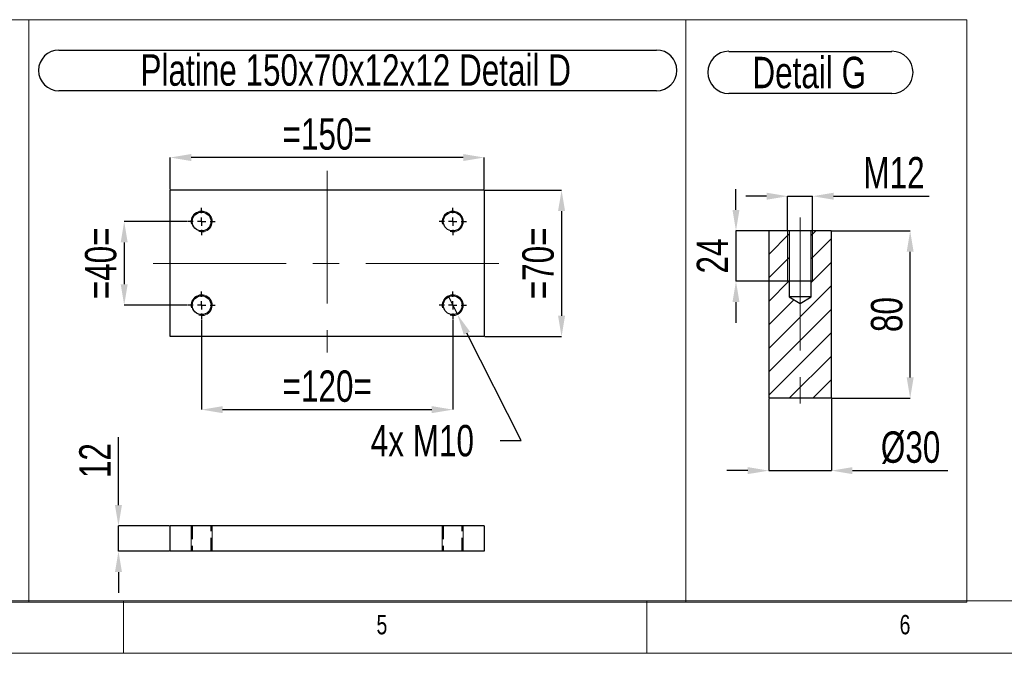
# Model space of a CAD drawing. Header units: millimetres. Extents: x 5 to 589, y 5 to 415.
# Tile 5 of 17: x 187 to 281, y 5 to 66. Entities that reach past the tile are written whole.
import ezdxf

# ---------------------------------------------------------------- set-up
doc = ezdxf.new("R2010")
doc.units = ezdxf.units.MM
doc.header["$PDSIZE"] = -1
doc.linetypes.add('CENTERX2', pattern=[20.32, 12.7, -2.54, 2.54, -2.54])
doc.linetypes.add('HIDDEN', pattern=[1.905, 1.27, -0.635])
for name, color, linetype in [('COTES', 1, 'Continuous'), ('NOTES', 6, 'Continuous'), ('TRAIT-FINS', 9, 'Continuous'), ('TRAIT-MIXTES', 3, 'CENTERX2'), ('TRAIT-TIRET', 2, 'HIDDEN')]:
    doc.layers.add(name, color=color, linetype=linetype)
doc.layers.add('TRAIT-FORT', color=4, linetype='Continuous', lineweight=25)
doc.styles.add('SLDTEXTSTYLE0', font='TXT', dxfattribs={"width": 0.75})
doc.dimstyles.new('SLDDIMSTYLE4', dxfattribs={"dimtxt": 3, "dimasz": 2, "dimexe": 0, "dimexo": 0.0625, "dimgap": 0.75, "dimtad": 1, "dimdec": 0, "dimlfac": 5, "dimrnd": 1e-09, "dimzin": 12, "dimdsep": 46, "dimtxsty": 'SLDTEXTSTYLE0', "dimsah": 1, "dimcen": 0.09, "dimadec": 0, "dimazin": 3, "dimtfac": 1, "dimtdec": 0, "dimtmove": 0, "dimatfit": 0, "dimfxl": 1, "dimfrac": 2, "dimtolj": 1, "dimtzin": 12, "dimarcsym": 0})
doc.dimstyles.new('SLDDIMSTYLE5', dxfattribs={"dimtxt": 3, "dimasz": 2, "dimexe": 0, "dimexo": 0.0625, "dimgap": 0.75, "dimtad": 1, "dimdec": 0, "dimlfac": 5, "dimrnd": 1e-09, "dimzin": 12, "dimdsep": 46, "dimtxsty": 'SLDTEXTSTYLE0', "dimsah": 1, "dimcen": 0.09, "dimadec": 0, "dimazin": 3, "dimtfac": 1, "dimtdec": 0, "dimtofl": 0, "dimtmove": 0, "dimatfit": 3, "dimfxl": 1, "dimfrac": 2, "dimtolj": 1, "dimtzin": 12, "dimarcsym": 0})
doc.dimstyles.new('SLDDIMSTYLE6', dxfattribs={"dimtxt": 3, "dimasz": 2, "dimexe": 0, "dimexo": 0.0625, "dimgap": 0.75, "dimtad": 0, "dimtih": 1, "dimtoh": 1, "dimdec": 0, "dimlfac": 5, "dimrnd": 1e-09, "dimzin": 12, "dimdsep": 46, "dimtxsty": 'SLDTEXTSTYLE0', "dimblk1": 'NONE', "dimsah": 1, "dimcen": 0, "dimadec": 0, "dimazin": 3, "dimtfac": 1, "dimtdec": 0, "dimtmove": 0, "dimatfit": 3, "dimldrblk": 'NONE', "dimfxl": 1, "dimfrac": 2, "dimtolj": 1, "dimtzin": 12, "dimarcsym": 0})

# ---------------------------------------------------------------- blocks, each defined once
blk = doc.blocks.new('_D_75')
at = {"layer": 'COTES', "color": 0, "lineweight": -2, "transparency": 16777216}
for p, q in [((203.092, 46.272), (197.051, 46.272)), ((197.051, 44.272), (197.051, 40.272)), ((203.092, 38.272), (197.051, 38.272))]:
    blk.add_line(p, q, dxfattribs=at)
at = {"layer": 'COTES', "color": 0, "transparency": 16777216}
for points in [[(196.717, 44.272), (197.384, 44.272), (197.051, 46.272)], [(196.717, 40.272), (197.384, 40.272), (197.051, 38.272)]]:
    blk.add_solid(points, dxfattribs=at)
at = {"layer": 'Defpoints', "color": 0, "transparency": 16777216}
for p in [(203.155, 46.272), (197.051, 38.272), (203.155, 38.272)]:
    blk.add_point(p, dxfattribs=at)
at = {"layer": 'COTES', "color": 0, "transparency": 16777216, "insert": (193.301, 42.272), "char_height": 3, "attachment_point": 2, "rotation": 90, "style": 'SLDTEXTSTYLE0'}
blk.add_mtext('\\A1;=40=', dxfattribs=at)
blk = doc.blocks.new('_D_76')
at = {"layer": 'COTES', "color": 0, "lineweight": -2, "transparency": 16777216}
for p, q in [((231.517, 49.272), (238.857, 49.272)), ((238.857, 47.272), (238.857, 37.272)), ((231.517, 35.272), (238.857, 35.272))]:
    blk.add_line(p, q, dxfattribs=at)
at = {"layer": 'COTES', "color": 0, "transparency": 16777216}
for points in [[(238.523, 47.272), (239.19, 47.272), (238.857, 49.272)], [(238.523, 37.272), (239.19, 37.272), (238.857, 35.272)]]:
    blk.add_solid(points, dxfattribs=at)
at = {"layer": 'Defpoints', "color": 0, "transparency": 16777216}
for p in [(231.455, 49.272), (231.455, 35.272), (238.857, 35.272)]:
    blk.add_point(p, dxfattribs=at)
at = {"layer": 'COTES', "color": 0, "transparency": 16777216, "insert": (235.107, 42.272), "char_height": 3, "attachment_point": 2, "rotation": 90, "style": 'SLDTEXTSTYLE0'}
blk.add_mtext('\\A1;=70=', dxfattribs=at)
blk = doc.blocks.new('_D_77')
at = {"layer": 'COTES', "color": 0, "lineweight": -2, "transparency": 16777216}
for p, q in [((204.455, 36.91), (204.455, 28.291)), ((228.455, 36.91), (228.455, 28.291)), ((206.455, 28.291), (226.455, 28.291))]:
    blk.add_line(p, q, dxfattribs=at)
at = {"layer": 'COTES', "color": 0, "transparency": 16777216}
for points in [[(206.455, 28.624), (206.455, 27.958), (204.455, 28.291)], [(226.455, 28.624), (226.455, 27.958), (228.455, 28.291)]]:
    blk.add_solid(points, dxfattribs=at)
at = {"layer": 'Defpoints', "color": 0, "transparency": 16777216}
for p in [(204.455, 36.972), (228.455, 36.972), (228.455, 28.291)]:
    blk.add_point(p, dxfattribs=at)
at = {"layer": 'COTES', "color": 0, "transparency": 16777216, "insert": (216.455, 32.041), "char_height": 3, "attachment_point": 2, "style": 'SLDTEXTSTYLE0'}
blk.add_mtext('\\A1;=120=', dxfattribs=at)
blk = doc.blocks.new('_D_78')
at = {"layer": 'COTES', "color": 0, "lineweight": -2, "transparency": 16777216}
for p, q in [((201.455, 49.335), (201.455, 52.389)), ((229.455, 52.389), (203.455, 52.389)), ((231.455, 49.335), (231.455, 52.389))]:
    blk.add_line(p, q, dxfattribs=at)
at = {"layer": 'COTES', "color": 0, "transparency": 16777216}
for points in [[(203.455, 52.722), (203.455, 52.055), (201.455, 52.389)], [(229.455, 52.722), (229.455, 52.055), (231.455, 52.389)]]:
    blk.add_solid(points, dxfattribs=at)
at = {"layer": 'Defpoints', "color": 0, "transparency": 16777216}
for p in [(201.455, 52.389), (201.455, 49.272), (231.455, 49.272)]:
    blk.add_point(p, dxfattribs=at)
at = {"layer": 'COTES', "color": 0, "transparency": 16777216, "insert": (216.455, 56.139), "char_height": 3, "attachment_point": 2, "style": 'SLDTEXTSTYLE0'}
blk.add_mtext('\\A1;=150=', dxfattribs=at)
blk = doc.blocks.new('_D_79')
at = {"layer": 'COTES', "color": 0, "lineweight": -2, "transparency": 16777216}
for p, q in [((228.004, 39.165), (228.905, 37.38)), ((234.993, 25.327), (229.807, 35.595)), ((232.993, 25.327), (234.993, 25.327))]:
    blk.add_line(p, q, dxfattribs=at)
at = {"layer": 'COTES', "color": 0, "transparency": 16777216}
blk.add_solid([(230.105, 35.745), (229.51, 35.444), (228.905, 37.38)], dxfattribs=at)
at = {"layer": 'Defpoints', "color": 0, "transparency": 16777216}
for p in [(228.004, 39.165), (228.905, 37.38)]:
    blk.add_point(p, dxfattribs=at)
at = {"layer": 'COTES', "color": 0, "transparency": 16777216, "insert": (220.618, 26.827), "char_height": 3, "attachment_point": 1, "style": 'SLDTEXTSTYLE0'}
blk.add_mtext('\\A1;4x M10', dxfattribs=at)
blk = doc.blocks.new('_None')
blk = doc.blocks.new('SW_NOTE_5')
at = {"layer": 'NOTES', "color": 0}
for p, q in [((-0.007, 4.281), (57.1, 4.281)), ((57.1, 0.381), (-0.007, 0.381))]:
    blk.add_line(p, q, dxfattribs=at)
for centre, start, end in [((-0.007, 2.331), 90, 270), ((57.1, 2.331), 270, 90)]:
    blk.add_arc(centre, 1.95, start, end, dxfattribs=at)
at = {"layer": 'NOTES', "color": 0, "insert": (28.359, 3.867), "char_height": 3, "attachment_point": 2, "style": 'SLDTEXTSTYLE0'}
blk.add_mtext('Platine 150x70x12x12 Detail D', dxfattribs=at)
blk = doc.blocks.new('SW_CENTERMARKSYMBOL_92')
at = {"layer": 'TRAIT-MIXTES', "color": 0}
for p, q in [((0, 0.8), (0, 1.3)), ((-0.8, 0), (-1.3, 0)), ((0, 0), (-0.4, 0)), ((0, 0), (0, 0.4)), ((0, 0), (0, -0.4)), ((0, 0), (0.4, 0)), ((0.8, 0), (1.3, 0)), ((0, -0.8), (0, -1.3))]:
    blk.add_line(p, q, dxfattribs=at)
blk = doc.blocks.new('SW_CENTERMARKSYMBOL_93')
at = {"layer": 'TRAIT-MIXTES', "color": 0}
for p, q in [((0, 0.8), (0, 1.3)), ((-0.8, 0), (-1.3, 0)), ((0, 0), (-0.4, 0)), ((0, 0), (0, 0.4)), ((0, 0), (0, -0.4)), ((0, 0), (0.4, 0)), ((0.8, 0), (1.3, 0)), ((0, -0.8), (0, -1.3))]:
    blk.add_line(p, q, dxfattribs=at)
blk = doc.blocks.new('SW_CENTERMARKSYMBOL_94')
at = {"layer": 'TRAIT-MIXTES', "color": 0}
for p, q in [((0, 0.8), (0, 1.3)), ((-0.8, 0), (-1.3, 0)), ((0, 0), (-0.4, 0)), ((0, 0), (0, 0.4)), ((0, 0), (0, -0.4)), ((0, 0), (0.4, 0)), ((0.8, 0), (1.3, 0)), ((0, -0.8), (0, -1.3))]:
    blk.add_line(p, q, dxfattribs=at)
blk = doc.blocks.new('SW_CENTERMARKSYMBOL_95')
at = {"layer": 'TRAIT-MIXTES', "color": 0}
for p, q in [((0, 0.8), (0, 1.3)), ((-0.8, 0), (-1.3, 0)), ((0, 0), (-0.4, 0)), ((0, 0), (0, 0.4)), ((0, 0), (0, -0.4)), ((0, 0), (0.4, 0)), ((0.8, 0), (1.3, 0)), ((0, -0.8), (0, -1.3))]:
    blk.add_line(p, q, dxfattribs=at)
blk = doc.blocks.new('_D_84')
at = {"layer": 'COTES', "color": 0, "lineweight": -2, "transparency": 16777216}
for p, q in [((196.503, 19.169), (196.503, 25.669)), ((201.392, 17.169), (196.503, 17.169)), ((196.503, 14.769), (196.503, 17.169)), ((201.392, 14.769), (196.503, 14.769)), ((196.503, 12.769), (196.503, 10.769))]:
    blk.add_line(p, q, dxfattribs=at)
at = {"layer": 'COTES', "color": 0, "transparency": 16777216}
for points in [[(196.17, 19.169), (196.836, 19.169), (196.503, 17.169)], [(196.17, 12.769), (196.836, 12.769), (196.503, 14.769)]]:
    blk.add_solid(points, dxfattribs=at)
at = {"layer": 'Defpoints', "color": 0, "transparency": 16777216}
for p in [(196.503, 17.169), (201.455, 17.169), (201.455, 14.769)]:
    blk.add_point(p, dxfattribs=at)
at = {"layer": 'COTES', "color": 0, "transparency": 16777216, "insert": (192.753, 23.419), "char_height": 3, "attachment_point": 2, "rotation": 90, "style": 'SLDTEXTSTYLE0'}
blk.add_mtext('\\A1;12', dxfattribs=at)
blk = doc.blocks.new('_D_101')
at = {"layer": 'COTES', "color": 0, "lineweight": -2, "transparency": 16777216}
for p, q in [((258.657, 29.315), (258.657, 22.461)), ((264.657, 29.315), (264.657, 22.461)), ((256.657, 22.461), (254.657, 22.461)), ((258.657, 22.461), (264.657, 22.461)), ((266.657, 22.461), (275.782, 22.461))]:
    blk.add_line(p, q, dxfattribs=at)
at = {"layer": 'COTES', "color": 0, "transparency": 16777216}
for points in [[(256.657, 22.795), (256.657, 22.128), (258.657, 22.461)], [(266.657, 22.795), (266.657, 22.128), (264.657, 22.461)]]:
    blk.add_solid(points, dxfattribs=at)
at = {"layer": 'Defpoints', "color": 0, "transparency": 16777216}
for p in [(258.657, 29.378), (264.657, 29.378), (258.657, 22.461)]:
    blk.add_point(p, dxfattribs=at)
at = {"layer": 'COTES', "color": 0, "transparency": 16777216, "insert": (272.22, 26.211), "char_height": 3, "attachment_point": 2, "style": 'SLDTEXTSTYLE0'}
blk.add_mtext('\\A1;%%c30', dxfattribs=at)
blk = doc.blocks.new('_D_102')
at = {"layer": 'COTES', "color": 0, "lineweight": -2, "transparency": 16777216}
for p, q in [((264.72, 45.378), (272.179, 45.378)), ((272.179, 31.378), (272.179, 43.378)), ((264.72, 29.378), (272.179, 29.378))]:
    blk.add_line(p, q, dxfattribs=at)
at = {"layer": 'COTES', "color": 0, "transparency": 16777216}
for points in [[(271.846, 43.378), (272.512, 43.378), (272.179, 45.378)], [(271.846, 31.378), (272.512, 31.378), (272.179, 29.378)]]:
    blk.add_solid(points, dxfattribs=at)
at = {"layer": 'Defpoints', "color": 0, "transparency": 16777216}
for p in [(264.657, 45.378), (272.179, 45.378), (264.657, 29.378)]:
    blk.add_point(p, dxfattribs=at)
at = {"layer": 'COTES', "color": 0, "transparency": 16777216, "insert": (268.429, 37.378), "char_height": 3, "attachment_point": 2, "rotation": 90, "style": 'SLDTEXTSTYLE0'}
blk.add_mtext('\\A1;80', dxfattribs=at)
blk = doc.blocks.new('_D_103')
at = {"layer": 'COTES', "color": 0, "lineweight": -2, "transparency": 16777216}
for p, q in [((255.528, 47.378), (255.528, 49.378)), ((262.795, 45.378), (255.528, 45.378)), ((255.528, 45.378), (255.528, 40.578)), ((262.795, 40.578), (255.528, 40.578)), ((255.528, 38.578), (255.528, 36.578))]:
    blk.add_line(p, q, dxfattribs=at)
at = {"layer": 'COTES', "color": 0, "transparency": 16777216}
for points in [[(255.194, 47.378), (255.861, 47.378), (255.528, 45.378)], [(255.194, 38.578), (255.861, 38.578), (255.528, 40.578)]]:
    blk.add_solid(points, dxfattribs=at)
at = {"layer": 'Defpoints', "color": 0, "transparency": 16777216}
for p in [(262.857, 45.378), (255.528, 40.578), (262.857, 40.578)]:
    blk.add_point(p, dxfattribs=at)
at = {"layer": 'COTES', "color": 0, "transparency": 16777216, "insert": (251.778, 42.978), "char_height": 3, "attachment_point": 2, "rotation": 90, "style": 'SLDTEXTSTYLE0'}
blk.add_mtext('\\A1;24', dxfattribs=at)
blk = doc.blocks.new('_D_104')
at = {"layer": 'COTES', "color": 0, "lineweight": -2, "transparency": 16777216}
for p, q in [((258.457, 48.691), (256.457, 48.691)), ((260.457, 45.44), (260.457, 48.691)), ((260.457, 48.691), (262.857, 48.691)), ((262.857, 45.44), (262.857, 48.691)), ((264.857, 48.691), (274.003, 48.691))]:
    blk.add_line(p, q, dxfattribs=at)
at = {"layer": 'COTES', "color": 0, "transparency": 16777216}
for points in [[(258.457, 49.025), (258.457, 48.358), (260.457, 48.691)], [(264.857, 49.025), (264.857, 48.358), (262.857, 48.691)]]:
    blk.add_solid(points, dxfattribs=at)
at = {"layer": 'Defpoints', "color": 0, "transparency": 16777216}
for p in [(262.857, 48.691), (260.457, 45.378), (262.857, 45.378)]:
    blk.add_point(p, dxfattribs=at)
at = {"layer": 'COTES', "color": 0, "transparency": 16777216, "insert": (270.628, 52.441), "char_height": 3, "attachment_point": 2, "style": 'SLDTEXTSTYLE0'}
blk.add_mtext('\\A1;M12', dxfattribs=at)
blk = doc.blocks.new('SW_NOTE_38')
at = {"layer": 'NOTES', "color": 0}
for p, q in [((-0.047, 4.39), (15.55, 4.39)), ((15.55, 0.365), (-0.047, 0.365))]:
    blk.add_line(p, q, dxfattribs=at)
for centre, start, end in [((-0.047, 2.378), 90, 270), ((15.55, 2.378), 270, 90)]:
    blk.add_arc(centre, 2.013, start, end, dxfattribs=at)
at = {"layer": 'NOTES', "color": 0, "insert": (7.641, 3.867), "char_height": 3, "attachment_point": 2, "style": 'SLDTEXTSTYLE0'}
blk.add_mtext('Detail G', dxfattribs=at)

msp = doc.modelspace()

# ---------------------------------------------------------------- hatches: boundary and pattern name
at = {"layer": 'TRAIT-FINS'}
h = msp.add_hatch(dxfattribs=at)
h.set_pattern_fill('ANSI31', color=256, scale=0.5, angle=3e-322, style=0)
h.paths.add_polyline_path([(260.607, 45.378), (258.657, 45.378), (258.657, 29.378), (264.657, 29.378), (264.657, 45.378), (262.707, 45.378), (262.707, 39.078), (261.657, 38.447), (260.607, 39.078)], flags=0)

# ---------------------------------------------------------------- linework, layer by layer
at = {"lineweight": 18}
for p, q in [((130.085, 65.565), (187.922, 65.565)), ((187.922, 9.883), (187.922, 65.565)), ((187.922, 9.883), (187.922, 65.565)), ((187.922, 65.565), (250.727, 65.565)), ((250.727, 9.883), (250.727, 65.565)), ((250.727, 9.883), (250.727, 65.565)), ((250.727, 65.565), (277.61, 65.565)), ((277.61, 9.883), (277.61, 65.565)), ((10, 10), (584, 10)), ((130.085, 9.883), (187.922, 9.883)), ((187.922, 9.883), (250.727, 9.883)), ((197, 10), (197, 5)), ((247, 5), (247, 10)), ((250.727, 9.883), (277.61, 9.883)), ((5, 5), (589, 5))]:
    msp.add_line(p, q, dxfattribs=at)
at = {"layer": 'TRAIT-FINS', "lineweight": 18}
for p, q in [((260.457, 45.378), (260.457, 40.578)), ((262.857, 45.378), (262.857, 40.578)), ((260.457, 40.578), (262.857, 40.578)), ((203.455, 17.169), (203.455, 14.769)), ((203.455, 17.169), (203.455, 14.769)), ((205.455, 17.169), (205.455, 14.769)), ((205.455, 17.169), (205.455, 14.769)), ((227.455, 17.169), (227.455, 14.769)), ((227.455, 17.169), (227.455, 14.769)), ((229.455, 17.169), (229.455, 14.769)), ((229.455, 17.169), (229.455, 14.769)), ((203.455, 14.769), (205.455, 14.769)), ((203.455, 14.769), (205.455, 14.769)), ((227.455, 14.769), (229.455, 14.769)), ((227.455, 14.769), (229.455, 14.769))]:
    msp.add_line(p, q, dxfattribs=at)
for centre in [(204.455, 46.272), (228.455, 46.272), (204.455, 38.272), (228.455, 38.272)]:
    msp.add_arc(centre, 1, 255, 195, dxfattribs=at)
at = {"layer": 'TRAIT-FORT', "lineweight": 25}
for p, q in [((201.455, 35.272), (201.455, 49.272)), ((231.455, 49.272), (201.455, 49.272)), ((231.455, 49.272), (231.455, 35.272)), ((258.657, 45.378), (258.657, 29.378)), ((260.607, 45.378), (258.657, 45.378)), ((260.607, 45.378), (260.607, 39.078)), ((262.707, 45.378), (260.607, 45.378)), ((262.707, 39.078), (262.707, 45.378)), ((264.657, 45.378), (262.707, 45.378)), ((264.657, 29.378), (264.657, 45.378)), ((260.607, 39.078), (261.657, 38.447)), ((262.707, 39.078), (260.607, 39.078)), ((261.657, 38.447), (262.707, 39.078)), ((231.455, 35.272), (201.455, 35.272)), ((264.657, 29.378), (258.657, 29.378)), ((201.455, 14.769), (201.455, 17.169)), ((231.455, 17.169), (201.455, 17.169)), ((231.455, 17.169), (231.455, 14.769)), ((231.455, 14.769), (201.455, 14.769))]:
    msp.add_line(p, q, dxfattribs=at)
for centre in [(204.455, 46.272), (228.455, 46.272), (204.455, 38.272), (228.455, 38.272)]:
    msp.add_circle(centre, 0.9, dxfattribs=at)
at = {"layer": 'TRAIT-MIXTES', "lineweight": 18}
for p, q in [((216.455, 51.122), (216.455, 33.768)), ((261.657, 46.646), (261.657, 26.424)), ((199.832, 42.272), (233.006, 42.272))]:
    msp.add_line(p, q, dxfattribs=at)
at = {"layer": 'TRAIT-TIRET'}
for p, q in [((203.555, 17.169), (203.555, 14.769)), ((205.355, 14.769), (205.355, 17.169)), ((227.555, 17.169), (227.555, 14.769)), ((229.355, 14.769), (229.355, 17.169))]:
    msp.add_line(p, q, dxfattribs=at)

# ---------------------------------------------------------------- block references
at = {"layer": 'NOTES'}
for name, p in [('SW_NOTE_5', (190.824, 58.386)), ('SW_NOTE_38', (254.89, 58.15))]:
    msp.add_blockref(name, p, dxfattribs=at)
at = {"layer": 'TRAIT-MIXTES'}
for name, p in [('SW_CENTERMARKSYMBOL_95', (204.455, 46.272)), ('SW_CENTERMARKSYMBOL_92', (228.455, 46.272)), ('SW_CENTERMARKSYMBOL_94', (204.455, 38.272)), ('SW_CENTERMARKSYMBOL_93', (228.455, 38.272))]:
    msp.add_blockref(name, p, dxfattribs=at)

# ---------------------------------------------------------------- texts
at = {"layer": 'NOTES', "char_height": 1.852, "attachment_point": 1, "style": 'SLDTEXTSTYLE0'}
for s, insert in [('5', (221.167, 8.668)), ('6', (271.167, 8.668))]:
    msp.add_mtext(s, dxfattribs=dict(at, insert=insert))

# ---------------------------------------------------------------- dimensions: what is measured, and where the dimension line sits
at = {"layer": 'COTES'}
for base, p1, p2, text, dimstyle, picture, middle in [((201.455, 52.389), (231.455, 49.272), (201.455, 49.272), '=<>=', 'SLDDIMSTYLE5', '_D_78', (216.455, 52.389)), ((262.857, 48.691), (260.457, 45.378), (262.857, 45.378), 'M12', 'SLDDIMSTYLE4', '_D_104', (270.628, 48.691)), ((228.455, 28.291), (204.455, 36.972), (228.455, 36.972), '=<>=', 'SLDDIMSTYLE5', '_D_77', (216.455, 28.291)), ((258.657, 22.461), (264.657, 29.378), (258.657, 29.378), '%%c<>', 'SLDDIMSTYLE4', '_D_101', (272.22, 22.461))]:
    dim = msp.add_linear_dim(base=base, p1=p1, p2=p2, text=text, dimstyle=dimstyle, dxfattribs=at)
    dim.commit()
    dim.dimension.update_dxf_attribs({"geometry": picture, "text_midpoint": middle, "dimtype": 160})
for base, p1, p2, dimstyle, picture, middle in [((238.857, 35.272), (231.455, 49.272), (231.455, 35.272), 'SLDDIMSTYLE5', '_D_76', (238.857, 42.272)), ((197.051, 38.272), (203.155, 46.272), (203.155, 38.272), 'SLDDIMSTYLE4', '_D_75', (197.051, 42.272))]:
    dim = msp.add_linear_dim(base=base, p1=p1, p2=p2, angle=90, text='=<>=', dimstyle=dimstyle, dxfattribs=at)
    dim.commit()
    dim.dimension.update_dxf_attribs({"geometry": picture, "text_midpoint": middle, "dimtype": 160})
for base, p1, p2, dimstyle, picture, middle in [((255.528, 40.578), (262.857, 45.378), (262.857, 40.578), 'SLDDIMSTYLE4', '_D_103', (255.528, 42.978)), ((272.179, 45.378), (264.657, 29.378), (264.657, 45.378), 'SLDDIMSTYLE5', '_D_102', (272.179, 37.378)), ((196.503, 17.169), (201.455, 14.769), (201.455, 17.169), 'SLDDIMSTYLE4', '_D_84', (196.503, 23.419))]:
    dim = msp.add_linear_dim(base=base, p1=p1, p2=p2, angle=90, dimstyle=dimstyle, dxfattribs=at)
    dim.commit()
    dim.dimension.update_dxf_attribs({"geometry": picture, "text_midpoint": middle, "dimtype": 160})
dim = msp.add_diameter_dim_2p(p1=(228.004, 39.165), p2=(228.905, 37.38), text='4x M10', dimstyle='SLDDIMSTYLE6', override={"dimpost": '<>'}, dxfattribs=at)
dim.commit()
dim.dimension.update_dxf_attribs({"geometry": '_D_79', "text_midpoint": (226.43, 25.327), "dimtype": 163})

doc.saveas('drawing.dxf')
